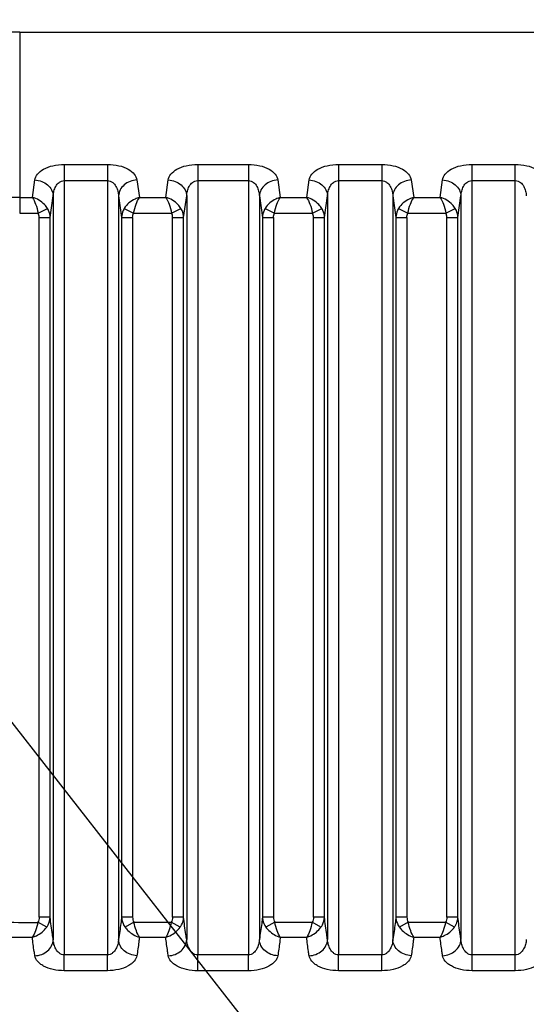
# Model space of a CAD drawing. Header units: millimetres. Extents: x 3489 to 4105, y -1201 to -766.
# Tile 40 of 55: x 3930 to 3944, y -957 to -930. Entities that reach past the tile are written whole.
import ezdxf

# ---------------------------------------------------------------- set-up
doc = ezdxf.new("R2010")
doc.units = ezdxf.units.MM
doc.styles.add('HANA', font='arial.ttf')
doc.dimstyles.new('HANA$0', dxfattribs={"dimtxt": 2.5, "dimasz": 2.5, "dimexe": 0.5, "dimexo": 0.2, "dimgap": 0.5, "dimtad": 1, "dimzin": 1, "dimdsep": 46, "dimtxsty": 'HANA', "dimcen": 0, "dimclrd": 3, "dimclre": 3, "dimclrt": 4, "dimadec": 0, "dimazin": 0, "dimtfac": 1, "dimtmove": 0, "dimatfit": 3, "dimfxl": 0, "dimtzin": 0, "dimarcsym": 0})
doc.dimstyles.new('HANA$7', dxfattribs={"dimtxt": 2.5, "dimasz": 2.5, "dimexe": 0.5, "dimexo": 0.2, "dimgap": 0.5, "dimtad": 1, "dimzin": 1, "dimdsep": 46, "dimtxsty": 'HANA', "dimcen": 0, "dimclrd": 3, "dimclre": 3, "dimclrt": 4, "dimadec": 0, "dimazin": 0, "dimtfac": 1, "dimtmove": 0, "dimatfit": 3, "dimfxl": 0, "dimtzin": 0, "dimarcsym": 0})

# ---------------------------------------------------------------- blocks, each defined once
blk = doc.blocks.new('*D31')
at = {"color": 3, "lineweight": -2}
for p, q in [((3926.618, -944.968), (3926.618, -919.568)), ((4021.618, -944.968), (4021.618, -919.568)), ((4019.118, -920.068), (3929.118, -920.068))]:
    blk.add_line(p, q, dxfattribs=at)
at = {"color": 3}
for points in [[(3929.118, -919.651), (3929.118, -920.485), (3926.618, -920.068)], [(4019.118, -920.485), (4019.118, -919.651), (4021.618, -920.068)]]:
    blk.add_solid(points, dxfattribs=at)
at = {"layer": 'Defpoints', "color": 0}
for p in [(3926.618, -920.068), (3926.618, -945.168), (4021.618, -945.168)]:
    blk.add_point(p, dxfattribs=at)
at = {"color": 4, "insert": (3974.118, -918.291), "char_height": 2.5, "attachment_point": 5, "style": 'HANA'}
blk.add_mtext('95.00%%P0.3', dxfattribs=at)

msp = doc.modelspace()

# ---------------------------------------------------------------- linework, layer by layer
at = {"color": 7, "linetype": 'Continuous'}
for p, q in [((3930.278, -930.657), (4017.958, -930.657)), ((3930.278, -930.657), (3930.278, -935.559)), ((3931.484, -934.24), (3932.655, -934.24)), ((3931.484, -934.24), (3931.484, -955.661)), ((3932.655, -934.24), (3932.655, -955.66)), ((3935.097, -934.24), (3936.468, -934.24)), ((3935.097, -934.24), (3935.097, -955.661)), ((3936.468, -934.24), (3936.468, -955.661)), ((3938.91, -934.24), (3940.081, -934.24)), ((3938.91, -934.24), (3938.91, -955.661)), ((3940.081, -934.24), (3940.081, -955.661)), ((3942.523, -934.24), (3943.693, -934.24)), ((3942.523, -956.087), (3942.523, -934.24)), ((3943.693, -956.087), (3943.693, -934.24)), ((3930.621, -935.136), (3930.687, -934.663)), ((3931.484, -934.678), (3932.655, -934.678)), ((3933.452, -934.663), (3933.518, -935.136)), ((3934.234, -935.136), (3934.3, -934.663)), ((3935.097, -934.678), (3936.468, -934.678)), ((3937.265, -934.663), (3937.331, -935.136)), ((3938.047, -935.136), (3938.113, -934.663)), ((3938.91, -934.678), (3940.081, -934.678)), ((3940.877, -934.663), (3940.944, -935.136)), ((3941.659, -935.136), (3941.726, -934.663)), ((3942.523, -934.678), (3943.693, -934.678)), ((3930.278, -935.136), (3930.621, -935.136)), ((3931.103, -935.675), (3931.186, -935.094)), ((3931.186, -935.094), (3931.186, -955.246)), ((3932.953, -935.094), (3932.953, -955.244)), ((3932.953, -935.094), (3933.036, -935.675)), ((3933.518, -935.136), (3934.234, -935.136)), ((3934.716, -935.675), (3934.799, -935.094)), ((3934.799, -935.094), (3934.799, -955.245)), ((3936.766, -935.094), (3936.766, -955.245)), ((3936.766, -935.094), (3936.849, -935.675)), ((3937.331, -935.136), (3938.046, -935.136)), ((3938.529, -935.675), (3938.611, -935.094)), ((3938.611, -935.094), (3938.611, -955.245)), ((3940.379, -935.094), (3940.379, -955.244)), ((3940.379, -935.094), (3940.462, -935.675)), ((3940.944, -935.136), (3941.659, -935.136)), ((3942.142, -935.675), (3942.224, -935.094)), ((3942.224, -935.094), (3942.224, -955.244)), ((3930.278, -935.559), (3930.777, -935.559)), ((3930.777, -935.559), (3931.03, -935.434)), ((3933.109, -935.434), (3933.362, -935.559)), ((3933.362, -935.559), (3934.39, -935.559)), ((3934.39, -935.559), (3934.643, -935.434)), ((3936.922, -935.434), (3937.175, -935.559)), ((3937.175, -935.559), (3938.203, -935.559)), ((3938.203, -935.559), (3938.456, -935.434)), ((3940.535, -935.434), (3940.787, -935.559)), ((3940.787, -935.559), (3941.816, -935.559)), ((3941.816, -935.559), (3942.069, -935.434)), ((3930.804, -935.675), (3931.103, -935.675)), ((3930.804, -954.635), (3930.804, -935.675)), ((3931.103, -954.635), (3931.103, -935.675)), ((3933.036, -935.675), (3933.335, -935.675)), ((3933.036, -935.675), (3933.036, -954.633)), ((3933.335, -935.675), (3933.335, -954.633)), ((3934.417, -935.675), (3934.716, -935.675)), ((3934.417, -954.634), (3934.417, -935.675)), ((3934.716, -954.634), (3934.716, -935.675)), ((3936.849, -935.675), (3937.148, -935.675)), ((3936.849, -935.675), (3936.849, -954.634)), ((3937.148, -935.675), (3937.148, -954.634)), ((3938.23, -935.675), (3938.529, -935.675)), ((3938.23, -954.634), (3938.23, -935.675)), ((3938.529, -954.634), (3938.529, -935.675)), ((3940.462, -935.675), (3940.761, -935.675)), ((3940.462, -935.675), (3940.462, -954.633)), ((3940.761, -935.675), (3940.761, -954.633)), ((3941.843, -935.675), (3942.142, -935.675)), ((3941.843, -954.633), (3941.843, -935.675)), ((3942.142, -954.633), (3942.142, -935.675)), ((3931.009, -954.908), (3930.77, -954.776)), ((3931.103, -954.635), (3930.804, -954.635)), ((3933.335, -954.633), (3933.036, -954.633)), ((3933.369, -954.774), (3933.13, -954.906)), ((3933.369, -954.774), (3934.382, -954.775)), ((3934.621, -954.907), (3934.382, -954.775)), ((3934.716, -954.634), (3934.417, -954.634)), ((3937.148, -954.634), (3936.849, -954.634)), ((3937.182, -954.775), (3936.944, -954.908)), ((3937.182, -954.775), (3938.196, -954.775)), ((3938.434, -954.907), (3938.196, -954.775)), ((3938.529, -954.634), (3938.23, -954.634)), ((3940.761, -954.633), (3940.462, -954.633)), ((3940.795, -954.774), (3940.557, -954.907)), ((3940.795, -954.774), (3941.808, -954.774)), ((3942.047, -954.906), (3941.808, -954.774)), ((3942.142, -954.633), (3941.843, -954.633)), ((3933.518, -955.179), (3934.233, -955.18)), ((3933.518, -955.179), (3934.233, -955.18)), ((3937.332, -955.18), (3938.047, -955.18)), ((3940.944, -955.179), (3941.66, -955.179)), ((3932.655, -955.66), (3931.484, -955.661)), ((3931.485, -956.087), (3931.484, -955.661)), ((3932.655, -956.086), (3932.655, -955.66)), ((3935.097, -956.088), (3935.097, -955.661)), ((3936.468, -955.661), (3935.097, -955.661)), ((3936.468, -956.088), (3936.468, -955.661)), ((3940.081, -955.661), (3938.91, -955.661)), ((3938.91, -956.087), (3938.91, -955.661)), ((3940.081, -956.087), (3940.081, -955.661)), ((3943.693, -955.661), (3942.523, -955.661)), ((3932.655, -956.086), (3931.485, -956.087)), ((3936.468, -956.088), (3935.097, -956.088)), ((3935.553, -956.088), (3935.097, -956.088)), ((3936.468, -956.088), (3935.553, -956.088)), ((3940.081, -956.087), (3938.91, -956.087)), ((3943.693, -956.087), (3942.523, -956.087))]:
    msp.add_line(p, q, dxfattribs=at)
msp.add_lwpolyline([(3930.278, -930.657), (3929.577, -930.66)], dxfattribs=at)
for centre, radius, start, end in [((3930.274, -1020.296), 85.16, 89.99684, 90.26932), ((3930.607, -837.161), 117.616, 269.57075, 270.07922), ((3930.596, -842.333), 112.848, 269.63272, 270.01236)]:
    msp.add_arc(centre, radius, start, end, dxfattribs=at)
for points, knots in [([(3930.687, -934.663), (3930.696, -934.606), (3930.755, -934.484), (3930.934, -934.35), (3931.186, -934.261), (3931.38, -934.24), (3931.484, -934.24)], [0, 0, 0, 0, 0.177988, 0.39844, 0.677151, 1, 1, 1, 1]), ([(3932.655, -934.24), (3932.759, -934.24), (3932.953, -934.261), (3933.205, -934.35), (3933.384, -934.484), (3933.443, -934.606), (3933.452, -934.663)], [0, 0, 0, 0, 0.322819, 0.601539, 0.822001, 1, 1, 1, 1]), ([(3934.3, -934.663), (3934.309, -934.606), (3934.368, -934.484), (3934.547, -934.35), (3934.799, -934.261), (3934.993, -934.24), (3935.097, -934.24)], [0, 0, 0, 0, 0.177988, 0.39844, 0.677151, 1, 1, 1, 1]), ([(3936.468, -934.24), (3936.572, -934.24), (3936.766, -934.261), (3937.018, -934.35), (3937.197, -934.484), (3937.256, -934.606), (3937.265, -934.663)], [0, 0, 0, 0, 0.322819, 0.601539, 0.822001, 1, 1, 1, 1]), ([(3938.113, -934.663), (3938.122, -934.606), (3938.181, -934.484), (3938.359, -934.35), (3938.612, -934.261), (3938.806, -934.24), (3938.91, -934.24)], [0, 0, 0, 0, 0.177988, 0.39844, 0.677151, 1, 1, 1, 1]), ([(3940.081, -934.24), (3940.185, -934.24), (3940.379, -934.261), (3940.631, -934.35), (3940.81, -934.484), (3940.869, -934.606), (3940.877, -934.663)], [0, 0, 0, 0, 0.322819, 0.601539, 0.822001, 1, 1, 1, 1]), ([(3941.726, -934.663), (3941.735, -934.606), (3941.794, -934.484), (3941.972, -934.35), (3942.225, -934.261), (3942.419, -934.24), (3942.523, -934.24)], [0, 0, 0, 0, 0.177988, 0.39844, 0.677151, 1, 1, 1, 1]), ([(3943.693, -934.24), (3943.797, -934.24), (3943.992, -934.261), (3944.244, -934.35), (3944.423, -934.484), (3944.482, -934.606), (3944.49, -934.663)], [0, 0, 0, 0, 0.322819, 0.601539, 0.822001, 1, 1, 1, 1]), ([(3930.687, -934.663), (3930.751, -934.665), (3930.876, -934.691), (3931.037, -934.785), (3931.151, -934.925), (3931.183, -935.038), (3931.186, -935.094)], [0, 0, 0, 0, 0.264429, 0.522501, 0.767629, 1, 1, 1, 1]), ([(3931.186, -935.094), (3931.188, -935.049), (3931.201, -934.961), (3931.249, -934.833), (3931.323, -934.738), (3931.407, -934.688), (3931.459, -934.678), (3931.484, -934.678)], [0, 0, 0, 0, 0.237906, 0.478278, 0.727773, 0.860955, 1, 1, 1, 1]), ([(3932.655, -934.678), (3932.681, -934.678), (3932.732, -934.688), (3932.816, -934.738), (3932.89, -934.833), (3932.938, -934.961), (3932.951, -935.049), (3932.953, -935.094)], [0, 0, 0, 0, 0.139009, 0.272193, 0.521702, 0.762083, 1, 1, 1, 1]), ([(3933.452, -934.663), (3933.388, -934.665), (3933.264, -934.691), (3933.102, -934.785), (3932.989, -934.925), (3932.956, -935.038), (3932.953, -935.094)], [0, 0, 0, 0, 0.264429, 0.522501, 0.767629, 1, 1, 1, 1]), ([(3934.3, -934.663), (3934.364, -934.665), (3934.488, -934.691), (3934.65, -934.785), (3934.763, -934.925), (3934.796, -935.038), (3934.799, -935.094)], [0, 0, 0, 0, 0.264429, 0.522501, 0.767629, 1, 1, 1, 1]), ([(3934.799, -935.094), (3934.801, -935.049), (3934.814, -934.961), (3934.862, -934.833), (3934.936, -934.738), (3935.02, -934.688), (3935.071, -934.678), (3935.097, -934.678)], [0, 0, 0, 0, 0.237906, 0.478278, 0.727773, 0.860955, 1, 1, 1, 1]), ([(3936.468, -934.678), (3936.493, -934.678), (3936.545, -934.688), (3936.629, -934.738), (3936.703, -934.833), (3936.751, -934.961), (3936.764, -935.049), (3936.766, -935.094)], [0, 0, 0, 0, 0.139009, 0.272193, 0.521702, 0.762083, 1, 1, 1, 1]), ([(3937.265, -934.663), (3937.201, -934.665), (3937.076, -934.691), (3936.915, -934.785), (3936.801, -934.925), (3936.769, -935.038), (3936.766, -935.094)], [0, 0, 0, 0, 0.264429, 0.522501, 0.767629, 1, 1, 1, 1]), ([(3938.113, -934.663), (3938.177, -934.665), (3938.301, -934.691), (3938.463, -934.785), (3938.576, -934.925), (3938.609, -935.038), (3938.611, -935.094)], [0, 0, 0, 0, 0.264429, 0.522501, 0.767629, 1, 1, 1, 1]), ([(3938.611, -935.094), (3938.614, -935.049), (3938.627, -934.961), (3938.675, -934.833), (3938.749, -934.738), (3938.833, -934.688), (3938.884, -934.678), (3938.91, -934.678)], [0, 0, 0, 0, 0.237906, 0.478278, 0.727773, 0.860955, 1, 1, 1, 1]), ([(3940.081, -934.678), (3940.106, -934.678), (3940.158, -934.688), (3940.242, -934.738), (3940.316, -934.833), (3940.364, -934.961), (3940.377, -935.049), (3940.379, -935.094)], [0, 0, 0, 0, 0.139009, 0.272193, 0.521702, 0.762083, 1, 1, 1, 1]), ([(3940.877, -934.663), (3940.814, -934.665), (3940.689, -934.691), (3940.528, -934.785), (3940.414, -934.925), (3940.382, -935.038), (3940.379, -935.094)], [0, 0, 0, 0, 0.264429, 0.522501, 0.767629, 1, 1, 1, 1]), ([(3941.726, -934.663), (3941.789, -934.665), (3941.914, -934.691), (3942.076, -934.785), (3942.189, -934.925), (3942.222, -935.038), (3942.224, -935.094)], [0, 0, 0, 0, 0.264429, 0.522501, 0.767629, 1, 1, 1, 1]), ([(3942.224, -935.094), (3942.227, -935.049), (3942.24, -934.961), (3942.288, -934.833), (3942.362, -934.738), (3942.446, -934.688), (3942.497, -934.678), (3942.523, -934.678)], [0, 0, 0, 0, 0.237906, 0.478278, 0.727773, 0.860955, 1, 1, 1, 1]), ([(3943.693, -934.678), (3943.719, -934.678), (3943.771, -934.688), (3943.855, -934.738), (3943.929, -934.833), (3943.977, -934.961), (3943.99, -935.049), (3943.992, -935.094)], [0, 0, 0, 0, 0.139009, 0.272193, 0.521702, 0.762083, 1, 1, 1, 1]), ([(3931.03, -935.434), (3931.007, -935.397), (3930.902, -935.262), (3930.745, -935.167), (3930.621, -935.136)], [0, 0, 0, 0, 0.25291, 1, 1, 1, 1]), ([(3930.621, -935.136), (3930.659, -935.191), (3930.721, -935.331), (3930.761, -935.476), (3930.777, -935.559)], [0, 0, 0, 0, 0.440357, 1, 1, 1, 1]), ([(3933.518, -935.136), (3933.478, -935.146), (3933.316, -935.204), (3933.177, -935.324), (3933.109, -935.434)], [0, 0, 0, 0, 0.245673, 1, 1, 1, 1]), ([(3933.362, -935.559), (3933.378, -935.476), (3933.418, -935.331), (3933.48, -935.191), (3933.518, -935.136)], [0, 0, 0, 0, 0.559647, 1, 1, 1, 1]), ([(3934.643, -935.434), (3934.62, -935.397), (3934.515, -935.262), (3934.357, -935.167), (3934.234, -935.136)], [0, 0, 0, 0, 0.25291, 1, 1, 1, 1]), ([(3934.234, -935.136), (3934.272, -935.191), (3934.334, -935.331), (3934.374, -935.476), (3934.39, -935.559)], [0, 0, 0, 0, 0.440357, 1, 1, 1, 1]), ([(3937.331, -935.136), (3937.291, -935.146), (3937.129, -935.204), (3936.99, -935.324), (3936.922, -935.434)], [0, 0, 0, 0, 0.245673, 1, 1, 1, 1]), ([(3937.175, -935.559), (3937.191, -935.476), (3937.231, -935.331), (3937.293, -935.191), (3937.331, -935.136)], [0, 0, 0, 0, 0.559647, 1, 1, 1, 1]), ([(3938.456, -935.434), (3938.433, -935.397), (3938.328, -935.262), (3938.17, -935.167), (3938.046, -935.136)], [0, 0, 0, 0, 0.25291, 1, 1, 1, 1]), ([(3938.046, -935.136), (3938.085, -935.191), (3938.147, -935.331), (3938.187, -935.476), (3938.203, -935.559)], [0, 0, 0, 0, 0.440357, 1, 1, 1, 1]), ([(3940.944, -935.136), (3940.904, -935.146), (3940.742, -935.204), (3940.603, -935.324), (3940.535, -935.434)], [0, 0, 0, 0, 0.245673, 1, 1, 1, 1]), ([(3940.787, -935.559), (3940.804, -935.476), (3940.844, -935.331), (3940.906, -935.191), (3940.944, -935.136)], [0, 0, 0, 0, 0.559647, 1, 1, 1, 1]), ([(3942.069, -935.434), (3942.046, -935.397), (3941.941, -935.262), (3941.783, -935.167), (3941.659, -935.136)], [0, 0, 0, 0, 0.25291, 1, 1, 1, 1]), ([(3941.659, -935.136), (3941.698, -935.191), (3941.76, -935.331), (3941.8, -935.476), (3941.816, -935.559)], [0, 0, 0, 0, 0.440357, 1, 1, 1, 1]), ([(3931.103, -935.675), (3931.101, -935.612), (3931.081, -935.527), (3931.041, -935.452), (3931.03, -935.434)], [0, 0, 0, 0, 0.746872, 1, 1, 1, 1]), ([(3933.109, -935.434), (3933.098, -935.452), (3933.058, -935.527), (3933.038, -935.612), (3933.036, -935.675)], [0, 0, 0, 0, 0.253147, 1, 1, 1, 1]), ([(3934.716, -935.675), (3934.714, -935.612), (3934.694, -935.527), (3934.654, -935.452), (3934.643, -935.434)], [0, 0, 0, 0, 0.746872, 1, 1, 1, 1]), ([(3936.922, -935.434), (3936.911, -935.452), (3936.871, -935.527), (3936.851, -935.612), (3936.849, -935.675)], [0, 0, 0, 0, 0.253147, 1, 1, 1, 1]), ([(3938.529, -935.675), (3938.527, -935.612), (3938.507, -935.527), (3938.467, -935.452), (3938.456, -935.434)], [0, 0, 0, 0, 0.746872, 1, 1, 1, 1]), ([(3940.535, -935.434), (3940.524, -935.452), (3940.484, -935.527), (3940.464, -935.612), (3940.462, -935.675)], [0, 0, 0, 0, 0.253147, 1, 1, 1, 1]), ([(3942.142, -935.675), (3942.14, -935.612), (3942.12, -935.527), (3942.08, -935.452), (3942.069, -935.434)], [0, 0, 0, 0, 0.746872, 1, 1, 1, 1]), ([(3930.77, -954.776), (3930.752, -954.854), (3930.712, -954.993), (3930.655, -955.127), (3930.62, -955.181)], [0, 0, 0, 0, 0.55212, 1, 1, 1, 1]), ([(3931.009, -954.908), (3931.023, -954.888), (3931.074, -954.806), (3931.1, -954.708), (3931.103, -954.635)], [0, 0, 0, 0, 0.254912, 1, 1, 1, 1]), ([(3931.186, -955.246), (3931.178, -955.199), (3931.147, -954.997), (3931.12, -954.793), (3931.103, -954.635)], [0, 0, 0, 0, 0.227821, 1, 1, 1, 1]), ([(3933.036, -954.633), (3933.03, -954.69), (3933.007, -954.895), (3932.976, -955.098), (3932.953, -955.244)], [0, 0, 0, 0, 0.278964, 1, 1, 1, 1]), ([(3933.036, -954.633), (3933.037, -954.657), (3933.047, -954.754), (3933.088, -954.847), (3933.13, -954.906)], [0, 0, 0, 0, 0.248176, 1, 1, 1, 1]), ([(3933.518, -955.179), (3933.484, -955.124), (3933.426, -954.991), (3933.387, -954.852), (3933.369, -954.774)], [0, 0, 0, 0, 0.447904, 1, 1, 1, 1]), ([(3934.382, -954.775), (3934.365, -954.853), (3934.325, -954.992), (3934.267, -955.125), (3934.233, -955.18)], [0, 0, 0, 0, 0.552117, 1, 1, 1, 1]), ([(3934.621, -954.907), (3934.636, -954.887), (3934.687, -954.805), (3934.713, -954.706), (3934.716, -954.634)], [0, 0, 0, 0, 0.254929, 1, 1, 1, 1]), ([(3934.799, -955.245), (3934.791, -955.199), (3934.76, -954.996), (3934.732, -954.792), (3934.716, -954.634)], [0, 0, 0, 0, 0.227856, 1, 1, 1, 1]), ([(3936.849, -954.634), (3936.843, -954.691), (3936.82, -954.896), (3936.789, -955.099), (3936.766, -955.245)], [0, 0, 0, 0, 0.278947, 1, 1, 1, 1]), ([(3936.849, -954.634), (3936.85, -954.659), (3936.86, -954.755), (3936.901, -954.848), (3936.944, -954.907)], [0, 0, 0, 0, 0.248175, 1, 1, 1, 1]), ([(3937.332, -955.18), (3937.297, -955.126), (3937.24, -954.992), (3937.2, -954.853), (3937.182, -954.775)], [0, 0, 0, 0, 0.447878, 1, 1, 1, 1]), ([(3938.196, -954.775), (3938.178, -954.853), (3938.139, -954.992), (3938.081, -955.125), (3938.047, -955.18)], [0, 0, 0, 0, 0.55211, 1, 1, 1, 1]), ([(3938.434, -954.907), (3938.449, -954.887), (3938.5, -954.804), (3938.526, -954.706), (3938.529, -954.634)], [0, 0, 0, 0, 0.254916, 1, 1, 1, 1]), ([(3938.611, -955.245), (3938.604, -955.199), (3938.573, -954.996), (3938.545, -954.792), (3938.529, -954.634)], [0, 0, 0, 0, 0.227873, 1, 1, 1, 1]), ([(3940.462, -954.633), (3940.456, -954.69), (3940.433, -954.895), (3940.402, -955.098), (3940.379, -955.244)], [0, 0, 0, 0, 0.278911, 1, 1, 1, 1]), ([(3940.462, -954.633), (3940.463, -954.658), (3940.473, -954.754), (3940.514, -954.847), (3940.557, -954.906)], [0, 0, 0, 0, 0.248175, 1, 1, 1, 1]), ([(3940.944, -955.179), (3940.91, -955.124), (3940.853, -954.991), (3940.813, -954.852), (3940.795, -954.774)], [0, 0, 0, 0, 0.447902, 1, 1, 1, 1]), ([(3941.808, -954.774), (3941.791, -954.852), (3941.751, -954.991), (3941.694, -955.124), (3941.659, -955.179)], [0, 0, 0, 0, 0.552096, 1, 1, 1, 1]), ([(3942.047, -954.906), (3942.062, -954.886), (3942.113, -954.804), (3942.139, -954.706), (3942.142, -954.633)], [0, 0, 0, 0, 0.25492, 1, 1, 1, 1]), ([(3942.224, -955.244), (3942.217, -955.198), (3942.185, -954.995), (3942.158, -954.791), (3942.142, -954.633)], [0, 0, 0, 0, 0.227898, 1, 1, 1, 1]), ([(3930.62, -955.181), (3930.658, -955.17), (3930.807, -955.112), (3930.938, -955.006), (3931.009, -954.908)], [0, 0, 0, 0, 0.24505, 1, 1, 1, 1]), ([(3933.13, -954.906), (3933.154, -954.939), (3933.259, -955.059), (3933.404, -955.146), (3933.518, -955.179)], [0, 0, 0, 0, 0.252001, 1, 1, 1, 1]), ([(3934.233, -955.18), (3934.271, -955.169), (3934.42, -955.111), (3934.55, -955.005), (3934.621, -954.907)], [0, 0, 0, 0, 0.245042, 1, 1, 1, 1]), ([(3936.944, -954.908), (3936.967, -954.94), (3937.073, -955.06), (3937.217, -955.147), (3937.332, -955.18)], [0, 0, 0, 0, 0.252022, 1, 1, 1, 1]), ([(3938.047, -955.18), (3938.084, -955.169), (3938.233, -955.111), (3938.364, -955.004), (3938.434, -954.907)], [0, 0, 0, 0, 0.245063, 1, 1, 1, 1]), ([(3940.557, -954.907), (3940.58, -954.939), (3940.686, -955.059), (3940.83, -955.146), (3940.944, -955.179)], [0, 0, 0, 0, 0.252013, 1, 1, 1, 1]), ([(3941.659, -955.179), (3941.697, -955.168), (3941.846, -955.11), (3941.976, -955.004), (3942.047, -954.906)], [0, 0, 0, 0, 0.245055, 1, 1, 1, 1]), ([(3930.688, -955.683), (3930.682, -955.644), (3930.656, -955.477), (3930.634, -955.31), (3930.621, -955.181)], [0, 0, 0, 0, 0.234486, 1, 1, 1, 1]), ([(3930.688, -955.683), (3930.751, -955.68), (3930.876, -955.655), (3931.038, -955.559), (3931.151, -955.417), (3931.183, -955.302), (3931.186, -955.246)], [0, 0, 0, 0, 0.262997, 0.520363, 0.766006, 1, 1, 1, 1]), ([(3931.484, -955.661), (3931.459, -955.661), (3931.408, -955.65), (3931.325, -955.596), (3931.253, -955.502), (3931.202, -955.377), (3931.188, -955.289), (3931.186, -955.246)], [0, 0, 0, 0, 0.139235, 0.273162, 0.524933, 0.765063, 1, 1, 1, 1]), ([(3932.953, -955.244), (3932.951, -955.287), (3932.937, -955.375), (3932.886, -955.501), (3932.814, -955.595), (3932.731, -955.649), (3932.68, -955.66), (3932.655, -955.66)], [0, 0, 0, 0, 0.234924, 0.47505, 0.726806, 0.860708, 1, 1, 1, 1]), ([(3933.451, -955.681), (3933.388, -955.679), (3933.263, -955.653), (3933.101, -955.557), (3932.988, -955.415), (3932.956, -955.3), (3932.953, -955.244)], [0, 0, 0, 0, 0.263019, 0.520394, 0.766027, 1, 1, 1, 1]), ([(3933.518, -955.179), (3933.513, -955.224), (3933.494, -955.392), (3933.47, -955.559), (3933.451, -955.681)], [0, 0, 0, 0, 0.269789, 1, 1, 1, 1]), ([(3934.3, -955.682), (3934.294, -955.643), (3934.269, -955.476), (3934.247, -955.308), (3934.233, -955.18)], [0, 0, 0, 0, 0.234511, 1, 1, 1, 1]), ([(3934.3, -955.682), (3934.363, -955.679), (3934.489, -955.654), (3934.65, -955.558), (3934.764, -955.416), (3934.796, -955.301), (3934.799, -955.245)], [0, 0, 0, 0, 0.263013, 0.520398, 0.766037, 1, 1, 1, 1]), ([(3935.097, -955.661), (3935.072, -955.661), (3935.021, -955.65), (3934.938, -955.596), (3934.866, -955.502), (3934.815, -955.376), (3934.801, -955.288), (3934.799, -955.245)], [0, 0, 0, 0, 0.139175, 0.273079, 0.5249, 0.765071, 1, 1, 1, 1]), ([(3936.766, -955.245), (3936.764, -955.289), (3936.75, -955.376), (3936.699, -955.502), (3936.627, -955.597), (3936.544, -955.65), (3936.493, -955.661), (3936.468, -955.661)], [0, 0, 0, 0, 0.234916, 0.475064, 0.726839, 0.86073, 1, 1, 1, 1]), ([(3937.265, -955.682), (3937.201, -955.68), (3937.076, -955.654), (3936.915, -955.558), (3936.801, -955.416), (3936.769, -955.301), (3936.766, -955.245)], [0, 0, 0, 0, 0.263015, 0.520397, 0.766034, 1, 1, 1, 1]), ([(3937.332, -955.18), (3937.327, -955.225), (3937.307, -955.393), (3937.284, -955.56), (3937.265, -955.682)], [0, 0, 0, 0, 0.269774, 1, 1, 1, 1]), ([(3938.113, -955.682), (3938.107, -955.643), (3938.082, -955.476), (3938.061, -955.308), (3938.047, -955.18)], [0, 0, 0, 0, 0.234522, 1, 1, 1, 1]), ([(3938.113, -955.682), (3938.177, -955.679), (3938.302, -955.654), (3938.463, -955.558), (3938.577, -955.416), (3938.609, -955.301), (3938.611, -955.245)], [0, 0, 0, 0, 0.26302, 0.520399, 0.766033, 1, 1, 1, 1]), ([(3938.91, -955.661), (3938.885, -955.661), (3938.833, -955.65), (3938.751, -955.596), (3938.679, -955.502), (3938.628, -955.376), (3938.614, -955.288), (3938.611, -955.245)], [0, 0, 0, 0, 0.139193, 0.273103, 0.524906, 0.765058, 1, 1, 1, 1]), ([(3940.379, -955.244), (3940.377, -955.288), (3940.363, -955.376), (3940.312, -955.502), (3940.24, -955.596), (3940.157, -955.649), (3940.106, -955.661), (3940.081, -955.661)], [0, 0, 0, 0, 0.234941, 0.475095, 0.726857, 0.860739, 1, 1, 1, 1]), ([(3940.878, -955.681), (3940.814, -955.679), (3940.689, -955.653), (3940.528, -955.557), (3940.414, -955.416), (3940.382, -955.301), (3940.379, -955.244)], [0, 0, 0, 0, 0.263031, 0.520418, 0.766049, 1, 1, 1, 1]), ([(3940.944, -955.179), (3940.939, -955.224), (3940.92, -955.392), (3940.896, -955.559), (3940.878, -955.681)], [0, 0, 0, 0, 0.269751, 1, 1, 1, 1]), ([(3941.726, -955.681), (3941.72, -955.642), (3941.695, -955.475), (3941.673, -955.308), (3941.66, -955.179)], [0, 0, 0, 0, 0.234539, 1, 1, 1, 1]), ([(3941.726, -955.681), (3941.79, -955.679), (3941.915, -955.653), (3942.076, -955.557), (3942.19, -955.416), (3942.222, -955.3), (3942.224, -955.244)], [0, 0, 0, 0, 0.263034, 0.520421, 0.766051, 1, 1, 1, 1]), ([(3942.523, -955.661), (3942.497, -955.661), (3942.446, -955.649), (3942.364, -955.596), (3942.291, -955.502), (3942.241, -955.376), (3942.227, -955.288), (3942.224, -955.244)], [0, 0, 0, 0, 0.139175, 0.273073, 0.524872, 0.765039, 1, 1, 1, 1]), ([(3943.992, -955.244), (3943.99, -955.288), (3943.976, -955.376), (3943.925, -955.502), (3943.853, -955.596), (3943.77, -955.65), (3943.719, -955.661), (3943.693, -955.661)], [0, 0, 0, 0, 0.234958, 0.475116, 0.726867, 0.860744, 1, 1, 1, 1]), ([(3931.485, -956.087), (3931.383, -956.087), (3931.19, -956.066), (3930.97, -955.99), (3930.833, -955.904), (3930.74, -955.819), (3930.696, -955.737), (3930.688, -955.683)], [0, 0, 0, 0, 0.321787, 0.604401, 0.723819, 0.827885, 1, 1, 1, 1]), ([(3933.451, -955.681), (3933.443, -955.735), (3933.399, -955.818), (3933.306, -955.902), (3933.169, -955.989), (3932.95, -956.065), (3932.757, -956.086), (3932.655, -956.086)], [0, 0, 0, 0, 0.172128, 0.27615, 0.395516, 0.678086, 1, 1, 1, 1]), ([(3935.097, -956.088), (3934.995, -956.088), (3934.802, -956.066), (3934.582, -955.99), (3934.445, -955.903), (3934.352, -955.818), (3934.308, -955.736), (3934.3, -955.682)], [0, 0, 0, 0, 0.321723, 0.60431, 0.72373, 0.82781, 1, 1, 1, 1]), ([(3937.265, -955.682), (3937.256, -955.736), (3937.212, -955.819), (3937.119, -955.904), (3936.983, -955.99), (3936.763, -956.067), (3936.57, -956.088), (3936.468, -956.088)], [0, 0, 0, 0, 0.172149, 0.276197, 0.395581, 0.678143, 1, 1, 1, 1]), ([(3938.91, -956.087), (3938.808, -956.087), (3938.615, -956.066), (3938.395, -955.99), (3938.259, -955.903), (3938.166, -955.818), (3938.122, -955.736), (3938.113, -955.682)], [0, 0, 0, 0, 0.321774, 0.604366, 0.723768, 0.827824, 1, 1, 1, 1]), ([(3940.878, -955.681), (3940.869, -955.735), (3940.825, -955.818), (3940.732, -955.903), (3940.596, -955.989), (3940.376, -956.066), (3940.183, -956.087), (3940.081, -956.087)], [0, 0, 0, 0, 0.172192, 0.27624, 0.395616, 0.678155, 1, 1, 1, 1]), ([(3942.523, -956.087), (3942.421, -956.087), (3942.228, -956.066), (3942.008, -955.989), (3941.872, -955.903), (3941.779, -955.818), (3941.735, -955.735), (3941.726, -955.681)], [0, 0, 0, 0, 0.32174, 0.604305, 0.723705, 0.827772, 1, 1, 1, 1]), ([(3944.49, -955.681), (3944.482, -955.735), (3944.438, -955.818), (3944.345, -955.903), (3944.209, -955.99), (3943.989, -956.066), (3943.796, -956.087), (3943.693, -956.087)], [0, 0, 0, 0, 0.172217, 0.276265, 0.395636, 0.678164, 1, 1, 1, 1])]:
    msp.add_open_spline(points, degree=3, knots=knots, dxfattribs=at)
for points in [[(3930.804, -935.675), (3930.804, -935.636), (3930.795, -935.595), (3930.777, -935.559)], [(3933.335, -935.675), (3933.335, -935.636), (3933.344, -935.595), (3933.362, -935.559)], [(3934.417, -935.675), (3934.417, -935.636), (3934.408, -935.595), (3934.39, -935.559)], [(3937.148, -935.675), (3937.148, -935.636), (3937.157, -935.595), (3937.175, -935.559)], [(3938.23, -935.675), (3938.23, -935.636), (3938.221, -935.595), (3938.203, -935.559)], [(3940.761, -935.675), (3940.761, -935.636), (3940.77, -935.595), (3940.787, -935.559)], [(3941.843, -935.675), (3941.843, -935.636), (3941.834, -935.595), (3941.816, -935.559)], [(3930.804, -954.635), (3930.804, -954.684), (3930.793, -954.734), (3930.77, -954.776)], [(3933.335, -954.633), (3933.335, -954.682), (3933.346, -954.732), (3933.369, -954.774)], [(3934.417, -954.634), (3934.417, -954.682), (3934.406, -954.733), (3934.382, -954.775)], [(3937.148, -954.634), (3937.148, -954.683), (3937.159, -954.733), (3937.182, -954.775)], [(3938.23, -954.634), (3938.23, -954.682), (3938.219, -954.733), (3938.196, -954.775)], [(3940.761, -954.633), (3940.761, -954.682), (3940.772, -954.732), (3940.795, -954.774)], [(3941.843, -954.633), (3941.843, -954.682), (3941.832, -954.732), (3941.808, -954.774)]]:
    msp.add_open_spline(points, degree=3, dxfattribs=at)

# ---------------------------------------------------------------- dimensions: what is measured, and where the dimension line sits
dim = msp.add_linear_dim(base=(3926.618, -920.068), p1=(4021.618, -945.168), p2=(3926.618, -945.168), text='<>%%P0.3', dimstyle='HANA$0', override={"dimtxsty": 'HANA', "dimcen": 1.5, "dimtp": 0.1, "dimtm": 0.1, "dimtfillclr": 3})
dim.commit()
dim.dimension.update_dxf_attribs({"geometry": '*D31', "text_midpoint": (3974.118, -918.291)})

# ---------------------------------------------------------------- leaders
msp.add_leader([(3926.968, -945.401), (3953.931, -979.921)], dimstyle='HANA$7', override={"dimgap": 0.5, "dimtad": 0, "dimtp": 0.1, "dimtm": 0.1, "dimtfillclr": 3})

doc.saveas('drawing.dxf')
